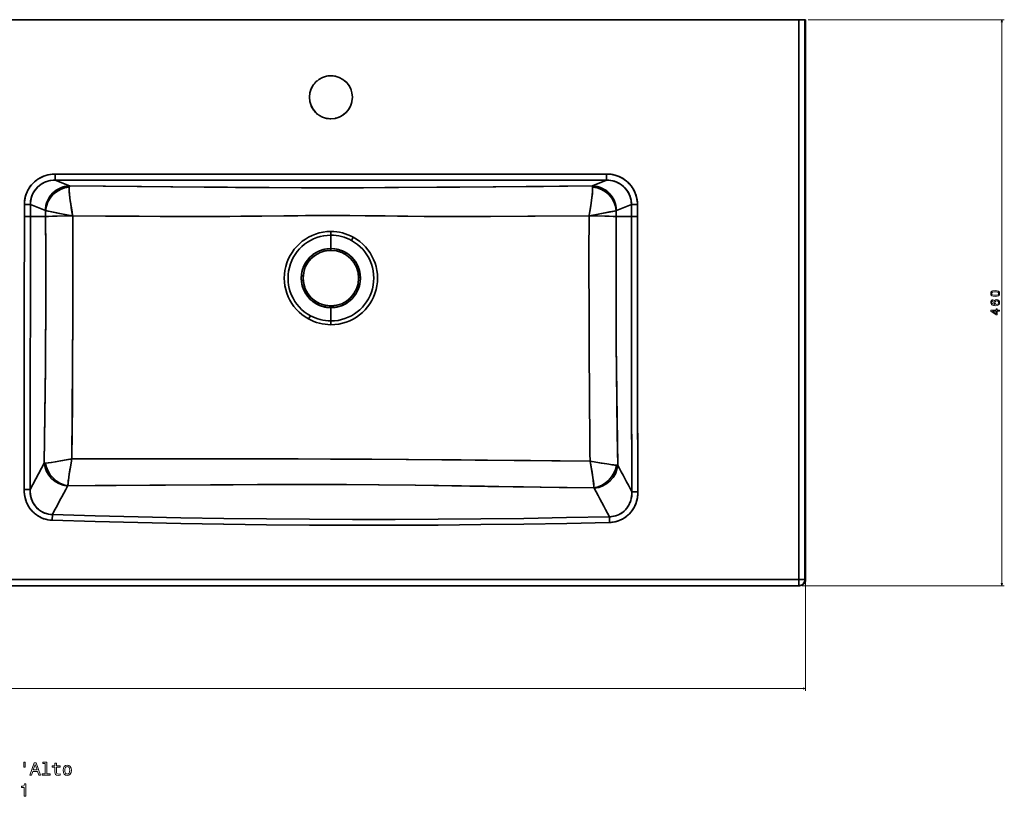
# Model space of a CAD drawing. Extents: x -111 to 2678, y 0 to 1634.
# Tile 2 of 5: x 662 to 1462, y 0 to 631. Entities that reach past the tile are written whole.
import ezdxf

# ---------------------------------------------------------------- set-up
doc = ezdxf.new("R2010")
doc.units = 0

msp = doc.modelspace()

# ---------------------------------------------------------------- linework, layer by layer
at = {"color": 7, "lineweight": 35}
for p, q in [((686.9, 631.38), (594.54, 631.38)), ((1294.71, 631.38), (594.54, 631.38)), ((1294.71, 631.38), (594.54, 631.38)), ((746.92, 631.38), (686.9, 631.38)), ((1082.16, 631.38), (746.92, 631.38)), ((1082.16, 631.38), (1142.19, 631.38)), ((1142.19, 631.38), (1235.24, 631.38)), ((1289.88, 631.38), (1232.92, 631.38)), ((1232.92, 631.38), (1289.88, 631.38)), ((1284.45, 631.38), (1235.24, 631.38)), ((1294.71, 176.38), (1294.71, 631.38)), ((1294.71, 631.38), (1294.71, 176.38)), ((1299.71, 631.38), (1299.71, 471.38)), ((1299.71, 471.38), (1299.71, 631.38)), ((1300.24, 471.38), (1300.24, 631.38)), ((1300.24, 631.38), (1300.24, 471.38)), ((690.59, 505.97), (1138.5, 505.97)), ((1138.5, 505.97), (690.59, 505.97)), ((1138.5, 500.98), (690.59, 500.98)), ((690.59, 500.98), (1138.5, 500.98)), ((1299.71, 471.38), (1299.71, 176.38)), ((1299.71, 176.38), (1299.71, 471.38)), ((1300.24, 221.93), (1300.24, 471.38)), ((1300.24, 471.38), (1300.24, 221.93)), ((681.64, 270.91), (670.13, 249.46)), ((670.13, 249.46), (681.64, 270.91)), ((1300.24, 221.93), (1300.24, 187.38)), ((1300.24, 187.38), (1300.24, 221.93)), ((594.54, 176.38), (1294.71, 176.38)), ((1294.71, 176.38), (594.54, 176.38)), ((594.54, 171.38), (1294.71, 171.38)), ((594.54, 171.38), (1294.71, 171.38))]:
    msp.add_line(p, q, dxfattribs=at)
at = {"color": 7, "lineweight": 35, "ltscale": 0.019687}
msp.add_line((1284.45, 631.38), (1285.24, 631.38), dxfattribs=at)
at = {"color": 7, "lineweight": 35, "ltscale": 0.375}
msp.add_line((1300.24, 631.38), (1285.24, 631.38), dxfattribs=at)
at = {"color": 7, "lineweight": 35, "ltscale": 0.124921}
for p, q in [((1294.71, 631.38), (1299.71, 631.38)), ((1294.71, 631.38), (1299.71, 631.38)), ((1294.71, 176.38), (1299.71, 176.38)), ((1299.71, 176.38), (1294.71, 176.38))]:
    msp.add_line(p, q, dxfattribs=at)
at = {"color": 7, "lineweight": 35, "ltscale": 0.013251}
for p, q in [((1300.24, 631.38), (1299.71, 631.38)), ((1300.24, 631.38), (1299.71, 631.38)), ((1299.71, 471.38), (1300.24, 471.38)), ((1300.24, 471.38), (1299.71, 471.38))]:
    msp.add_line(p, q, dxfattribs=at)
at = {"color": 7, "lineweight": 13}
for p, q in [((1302.24, 631.38), (1461.68, 631.38)), ((1459.68, 631.38), (1459.68, 171.38)), ((1300.24, 185.38), (1300.24, 85.89)), ((1297.24, 171.38), (1461.68, 171.38)), ((-110.63, 87.89), (1300.24, 87.89))]:
    msp.add_line(p, q, dxfattribs=at)
at = {"color": 7, "lineweight": 35, "ltscale": 0.124525}
for p, q in [((690.59, 500.98), (690.59, 505.97)), ((690.59, 505.97), (690.59, 500.98)), ((1138.5, 505.97), (1138.5, 500.98)), ((1138.5, 505.97), (1138.5, 500.98))]:
    msp.add_line(p, q, dxfattribs=at)
at = {"color": 7, "lineweight": 35, "ltscale": 0.311617}
for p, q in [((702.12, 496.24), (690.59, 500.98)), ((690.59, 500.98), (702.12, 496.24))]:
    msp.add_line(p, q, dxfattribs=at)
at = {"color": 7, "lineweight": 35, "ltscale": 0.31162}
for p, q in [((1138.5, 500.98), (1126.97, 496.24)), ((1126.97, 496.24), (1138.5, 500.98))]:
    msp.add_line(p, q, dxfattribs=at)
at = {"color": 7, "lineweight": 35, "ltscale": 0.248523}
for p, q in [((665.49, 471.38), (665.49, 481.32)), ((665.49, 481.32), (665.49, 471.38)), ((670.38, 481.32), (670.38, 471.38)), ((670.38, 471.38), (670.38, 481.32)), ((1158.7, 471.38), (1158.7, 481.32)), ((1158.7, 481.32), (1158.7, 471.38)), ((1163.59, 481.32), (1163.59, 471.38)), ((1163.59, 471.38), (1163.59, 481.32))]:
    msp.add_line(p, q, dxfattribs=at)
at = {"color": 7, "lineweight": 35, "ltscale": 0.122269}
for p, q in [((665.49, 481.32), (670.38, 481.32)), ((665.49, 481.32), (670.38, 481.32)), ((1163.59, 481.32), (1158.7, 481.32)), ((670.38, 471.38), (665.49, 471.38)), ((665.49, 471.38), (670.38, 471.38)), ((665.24, 249.47), (670.13, 249.46)), ((665.24, 249.47), (670.13, 249.46))]:
    msp.add_line(p, q, dxfattribs=at)
at = {"color": 7, "lineweight": 35, "ltscale": 0.328966}
for p, q in [((682.55, 476.32), (670.38, 481.32)), ((670.38, 481.32), (682.55, 476.32)), ((1146.53, 476.32), (1158.7, 481.32)), ((1158.7, 481.32), (1146.53, 476.32))]:
    msp.add_line(p, q, dxfattribs=at)
at = {"color": 7, "lineweight": 35, "ltscale": 0.122266}
for p, q in [((1158.7, 481.32), (1163.59, 481.32)), ((1163.59, 471.38), (1158.7, 471.38)), ((1163.59, 471.38), (1158.7, 471.38)), ((1164.01, 247.73), (1159.12, 247.71)), ((1164.01, 247.73), (1159.12, 247.71))]:
    msp.add_line(p, q, dxfattribs=at)
at = {"color": 7, "lineweight": 35, "ltscale": 0.118777}
for p, q in [((682.79, 471.38), (682.76, 476.13)), ((682.76, 476.13), (682.79, 471.38)), ((1146.32, 476.13), (1146.3, 471.38)), ((1146.3, 471.38), (1146.32, 476.13))]:
    msp.add_line(p, q, dxfattribs=at)
at = {"color": 7, "lineweight": 35, "ltscale": 0.012953}
msp.add_line((704.73, 472.33), (704.36, 471.97), dxfattribs=at)
at = {"color": 7, "lineweight": 35, "ltscale": 0.01295}
msp.add_line((704.73, 472.33), (704.36, 471.97), dxfattribs=at)
at = {"color": 7, "lineweight": 35, "ltscale": 0.011607}
msp.add_line((1124.27, 471.88), (1124.36, 472.33), dxfattribs=at)
msp.add_line((1124.27, 471.88), (1124.36, 472.33), dxfattribs=at)
at = {"color": 7, "lineweight": 35, "ltscale": 0.012948}
msp.add_line((1124.72, 471.97), (1124.36, 472.33), dxfattribs=at)
at = {"color": 7, "lineweight": 35, "ltscale": 0.012954}
msp.add_line((1124.72, 471.97), (1124.36, 472.33), dxfattribs=at)
at = {"color": 7, "lineweight": 35, "ltscale": 0.310065}
for p, q in [((682.79, 471.38), (670.38, 471.38)), ((1146.3, 471.38), (1158.7, 471.38)), ((1158.7, 471.38), (1146.3, 471.38))]:
    msp.add_line(p, q, dxfattribs=at)
at = {"color": 7, "lineweight": 35, "ltscale": 0.310063}
msp.add_line((670.38, 471.38), (682.79, 471.38), dxfattribs=at)
at = {"color": 7, "lineweight": 35, "ltscale": 0.011553}
msp.add_line((704.82, 471.88), (704.36, 471.97), dxfattribs=at)
at = {"color": 7, "lineweight": 35, "ltscale": 0.011546}
for p, q in [((1124.27, 471.88), (1124.72, 471.97)), ((1124.72, 471.97), (1124.27, 471.88))]:
    msp.add_line(p, q, dxfattribs=at)
at = {"color": 7, "lineweight": 35, "ltscale": 0.075916}
for p, q in [((914.54, 456.22), (914.54, 459.26)), ((914.54, 456.22), (914.54, 459.26)), ((931.25, 451.96), (932.7, 454.62)), ((914.54, 386.55), (914.54, 383.51)), ((914.54, 386.55), (914.54, 383.51))]:
    msp.add_line(p, q, dxfattribs=at)
at = {"color": 7, "lineweight": 35, "ltscale": 0.270288}
for p, q in [((914.54, 445.41), (914.54, 456.22)), ((914.54, 445.41), (914.54, 456.22)), ((914.54, 397.36), (914.54, 386.55)), ((914.54, 397.36), (914.54, 386.55))]:
    msp.add_line(p, q, dxfattribs=at)
at = {"color": 7, "lineweight": 35, "ltscale": 0.075917}
for p, q in [((931.25, 451.96), (932.7, 454.62)), ((897.84, 390.81), (896.38, 388.15)), ((897.84, 390.81), (896.38, 388.15))]:
    msp.add_line(p, q, dxfattribs=at)
at = {"color": 7, "lineweight": 35, "ltscale": 0.036612}
for p, q in [((914.54, 443.95), (914.54, 445.41)), ((914.54, 443.95), (914.54, 445.41)), ((914.54, 398.82), (914.54, 397.36)), ((914.54, 398.82), (914.54, 397.36))]:
    msp.add_line(p, q, dxfattribs=at)
at = {"color": 7, "lineweight": 35, "ltscale": 0.115898}
msp.add_line((688.08, 224.6), (688.23, 229.23), dxfattribs=at)
msp.add_line((688.08, 224.6), (688.23, 229.23), dxfattribs=at)
at = {"color": 7, "lineweight": 35, "ltscale": 0.115899}
msp.add_line((1141, 222.82), (1140.89, 227.45), dxfattribs=at)
msp.add_line((1141, 222.82), (1140.89, 227.45), dxfattribs=at)
at = {"color": 7, "lineweight": 35, "ltscale": 0.275}
for p, q in [((1300.24, 187.38), (1300.24, 176.38)), ((1300.24, 176.38), (1300.24, 187.38))]:
    msp.add_line(p, q, dxfattribs=at)
at = {"color": 7, "lineweight": 35, "ltscale": 0.125}
for p, q in [((1294.71, 176.38), (1294.71, 171.38)), ((1294.71, 171.38), (1294.71, 176.38))]:
    msp.add_line(p, q, dxfattribs=at)
at = {"color": 7, "lineweight": 35, "ltscale": 0.013239}
msp.add_line((1300.24, 176.38), (1299.71, 176.38), dxfattribs=at)
msp.add_line((1300.24, 176.38), (1299.71, 176.38), dxfattribs=at)
at = {"color": 7, "lineweight": 35, "ltscale": 0.013092}
msp.add_line((1294.71, 171.38), (1295.24, 171.38), dxfattribs=at)
msp.add_line((1294.71, 171.38), (1295.24, 171.38), dxfattribs=at)
at = {"color": 7, "lineweight": 35, "ltscale": 0.000256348}
msp.add_line((1294.71, 171.38), (1294.72, 171.38), dxfattribs=at)
at = {"color": 7, "lineweight": 13}
for points in [[(1460.19, 629.45), (1459.68, 631.38), (1459.16, 629.45)], [(1459.16, 173.32), (1459.68, 171.38), (1460.19, 173.32)], [(1298.31, 87.37), (1300.24, 87.89), (1298.31, 88.41)]]:
    msp.add_lwpolyline(points, dxfattribs=at)
at = {"color": 7, "lineweight": 35}
for points in [[(665.49, 481.32), (665.55, 483.05), (665.74, 484.77), (666.04, 486.47), (666.46, 488.15), (667, 489.79), (667.66, 491.39), (668.43, 492.94), (669.3, 494.44), (670.29, 495.87), (671.37, 497.22), (672.54, 498.5), (673.81, 499.69), (675.15, 500.79), (676.56, 501.8), (678.07, 502.71), (679.63, 503.52), (681.25, 504.22), (682.91, 504.8), (684.61, 505.27), (686.34, 505.61), (688.09, 505.84), (689.34, 505.93), (690.59, 505.97)], [(690.59, 505.97), (688.66, 505.89), (686.73, 505.68), (684.83, 505.32), (682.96, 504.82), (681.14, 504.17), (679.37, 503.39), (677.69, 502.5), (676.08, 501.47), (674.56, 500.33), (673.13, 499.08), (671.8, 497.71), (670.58, 496.25), (669.48, 494.72), (668.51, 493.1), (667.67, 491.42), (666.96, 489.67), (666.38, 487.88), (665.95, 486.04), (665.7, 484.48), (665.54, 482.91), (665.49, 481.32)], [(1138.5, 505.97), (1140.26, 505.91), (1142.02, 505.72), (1143.76, 505.42), (1145.48, 505), (1147.17, 504.47), (1148.81, 503.81), (1150.4, 503.05), (1151.91, 502.19), (1153.36, 501.22), (1154.74, 500.16), (1156.04, 499), (1157.25, 497.75), (1158.37, 496.43), (1159.4, 495.02), (1160.31, 493.56), (1161.13, 492.03), (1161.83, 490.45), (1162.42, 488.83), (1162.89, 487.17), (1163.24, 485.48), (1163.47, 483.76), (1163.56, 482.55), (1163.59, 481.32)], [(1163.59, 481.32), (1163.52, 483.21), (1163.3, 485.08), (1162.94, 486.94), (1162.44, 488.76), (1161.8, 490.53), (1161.02, 492.25), (1160.19, 493.77), (1159.25, 495.23), (1158.21, 496.62), (1157.08, 497.94), (1155.86, 499.17), (1154.55, 500.31), (1153.17, 501.36), (1151.7, 502.32), (1150.16, 503.17), (1148.56, 503.92), (1146.92, 504.55), (1145.24, 505.07), (1143.53, 505.47), (1141.79, 505.76), (1140.15, 505.91), (1138.5, 505.97)], [(690.59, 500.98), (688.85, 500.92), (687.12, 500.71), (685.41, 500.36), (683.74, 499.87), (682.12, 499.24), (680.56, 498.47), (679.11, 497.59), (677.74, 496.6), (676.46, 495.49), (675.28, 494.27), (674.2, 492.96), (673.25, 491.56), (672.49, 490.2), (671.84, 488.79), (671.31, 487.33), (670.89, 485.83), (670.6, 484.3), (670.43, 482.75), (670.38, 481.32)], [(702.12, 496.24), (700.44, 496.14), (698.77, 495.89), (697.14, 495.49), (695.54, 494.96), (693.99, 494.29), (692.5, 493.49), (691.07, 492.55), (689.72, 491.5), (688.46, 490.33), (687.3, 489.06), (686.26, 487.7), (685.33, 486.25), (684.52, 484.71), (683.85, 483.11), (683.31, 481.46), (682.91, 479.77), (682.66, 478.05), (682.55, 476.32)], [(702.12, 496.24), (784.57, 495.55), (830.4, 495.18), (864.25, 494.94), (897.25, 494.78), (916.53, 494.75), (941.05, 494.81)], [(941.05, 494.81), (912.56, 494.75), (890.59, 494.8), (855.54, 495), (837.16, 495.13), (760.64, 495.74), (702.12, 496.24)], [(941.05, 494.81), (969.44, 494.97), (1009.81, 495.27), (1087.28, 495.9), (1126.97, 496.24)], [(1126.97, 496.24), (1019.38, 495.34), (1000.5, 495.19), (958.24, 494.9), (941.05, 494.81)], [(1146.53, 476.32), (1146.43, 478.04), (1146.18, 479.74), (1145.79, 481.42), (1145.26, 483.06), (1144.59, 484.65), (1143.79, 486.18), (1142.87, 487.64), (1141.83, 489.01), (1140.67, 490.28), (1139.42, 491.46), (1138.07, 492.52), (1136.64, 493.46), (1135.14, 494.27), (1133.58, 494.95), (1131.98, 495.48), (1130.33, 495.88), (1128.66, 496.13), (1126.97, 496.24)], [(1138.5, 500.98), (1140.24, 500.92), (1141.96, 500.71), (1143.67, 500.36), (1145.34, 499.87), (1146.96, 499.24), (1148.52, 498.47), (1149.94, 497.61), (1151.29, 496.64), (1152.55, 495.57), (1153.71, 494.38), (1154.77, 493.11), (1155.71, 491.74), (1156.54, 490.31), (1157.22, 488.84), (1157.78, 487.33), (1158.21, 485.77), (1158.5, 484.18), (1158.65, 482.76), (1158.7, 481.32)], [(1158.7, 481.32), (1158.64, 483), (1158.43, 484.67), (1158.07, 486.31), (1157.58, 487.91), (1156.95, 489.47), (1156.18, 490.96), (1155.29, 492.39), (1154.27, 493.73), (1153.14, 494.98), (1151.91, 496.13), (1150.59, 497.17), (1149.18, 498.1), (1147.79, 498.85), (1146.34, 499.5), (1144.85, 500.03), (1143.32, 500.45), (1141.76, 500.75), (1140.18, 500.92), (1138.5, 500.98)], [(704.73, 472.33), (703.61, 478.61), (703.11, 481.79), (702.75, 484.28), (702.44, 486.68), (702.11, 489.73), (701.91, 492.43), (701.88, 493.59), (701.89, 494.59), (701.95, 495.34)], [(701.95, 495.34), (701.89, 494.58), (701.88, 493.65), (701.91, 492.57), (701.98, 491.37), (702.21, 488.69), (702.73, 484.47), (703.4, 479.94), (704.19, 475.25), (704.73, 472.33)], [(1124.36, 472.33), (1125.25, 477.29), (1126.03, 482.14), (1126.65, 486.74), (1126.98, 489.78), (1127.17, 492.46), (1127.21, 493.61), (1127.2, 494.6), (1127.14, 495.34)], [(1124.36, 472.33), (1124.92, 475.38), (1125.72, 480.17), (1126.4, 484.78), (1126.68, 486.98), (1126.91, 489.07), (1127.12, 491.59), (1127.21, 493.74), (1127.2, 494.62), (1127.14, 495.34)], [(704.36, 471.97), (692.61, 474.28), (687.51, 475.26), (683.9, 475.94), (682.76, 476.13)], [(704.36, 471.97), (698.41, 473.14), (686.32, 475.49), (682.76, 476.13)], [(704.82, 471.88), (758.75, 471.6), (785.84, 471.52), (812.95, 471.5), (827.25, 471.52), (841.47, 471.59), (858.34, 471.73), (879, 471.98), (893.91, 472.19), (900.98, 472.27), (915.18, 472.34), (923.94, 472.31), (929.88, 472.25), (942.25, 472.09)], [(942.25, 472.09), (926.68, 472.28), (919.59, 472.33), (908.96, 472.33), (897.93, 472.24), (887.8, 472.11), (876.24, 471.94), (854.08, 471.68), (832.51, 471.54), (810.44, 471.49), (775.72, 471.54), (731.32, 471.73), (704.82, 471.88)], [(942.25, 472.09), (958.59, 471.87), (972.58, 471.71), (990.39, 471.57), (1004.07, 471.52), (1017.82, 471.49), (1036.71, 471.5), (1074.56, 471.62), (1124.27, 471.88)], [(1124.27, 471.88), (1080.43, 471.64), (1044.15, 471.52), (1013.57, 471.5), (996.67, 471.54), (977.04, 471.67), (968.63, 471.75), (953.85, 471.93), (942.25, 472.09)], [(1146.32, 476.13), (1144.99, 475.9), (1140.66, 475.09), (1133.11, 473.62), (1124.72, 471.97)], [(1124.72, 471.97), (1130.68, 473.14), (1140.83, 475.12), (1144.69, 475.84), (1146.32, 476.13)], [(665.24, 249.47), (665.4, 348.1), (665.46, 397.41), (665.49, 471.38)], [(665.49, 471.38), (665.46, 397.39), (665.4, 348.09), (665.24, 249.47)], [(670.13, 249.46), (670.3, 348.09), (670.35, 397.4), (670.38, 471.38)], [(670.38, 471.38), (670.35, 397.39), (670.3, 348.08), (670.13, 249.46)], [(681.64, 270.91), (682.15, 309.43), (682.56, 348.53), (682.71, 368.69), (682.82, 388.96), (682.88, 409.45), (682.89, 440.46), (682.79, 471.38)], [(682.79, 471.38), (682.88, 444.38), (682.9, 417.32), (682.82, 390.27), (682.72, 370.22), (682.57, 350.21), (682.16, 310.4), (681.64, 270.91)], [(704.36, 471.97), (698.05, 471.89), (692.07, 471.78), (688.32, 471.68), (685.21, 471.56), (683.4, 471.44), (682.79, 471.38)], [(704.36, 471.97), (698.05, 471.89), (692.06, 471.78), (688.32, 471.68), (685.21, 471.56), (683.4, 471.44), (682.79, 471.38)], [(704.12, 274.4), (704.44, 312.31), (704.67, 350.81), (704.81, 390.65), (704.86, 431.12), (704.82, 471.88)], [(704.82, 471.88), (704.86, 431.85), (704.82, 391.74), (704.68, 351.81), (704.49, 319.1), (704.12, 274.4)], [(1124.72, 471.97), (1131.04, 471.89), (1137.02, 471.78), (1140.76, 471.68), (1143.87, 471.56), (1145.68, 471.44), (1146.3, 471.38)], [(1124.72, 471.97), (1131.04, 471.89), (1137.02, 471.78), (1140.76, 471.68), (1143.87, 471.56), (1145.68, 471.44), (1146.3, 471.38)], [(1146.3, 471.38), (1146.22, 450.79), (1146.19, 430.13), (1146.22, 409.37), (1146.3, 388.64), (1146.42, 368.22), (1146.6, 347.89), (1146.81, 327.69), (1147.06, 307.67), (1147.61, 269.21)], [(1147.61, 269.21), (1147.23, 294.91), (1146.89, 320.75), (1146.63, 344.78), (1146.42, 368.93), (1146.29, 389.32), (1146.22, 409.76), (1146.2, 440.59), (1146.3, 471.38)], [(1158.7, 471.38), (1158.77, 389.2), (1158.86, 342.03), (1159.12, 247.71)], [(1159.12, 247.71), (1158.89, 332.21), (1158.8, 374.46), (1158.71, 437.83), (1158.7, 471.38)], [(1163.59, 471.38), (1163.66, 391.12), (1163.75, 343.32), (1164.01, 247.73)], [(1164.01, 247.73), (1163.78, 332.22), (1163.69, 374.47), (1163.6, 437.84), (1163.59, 471.38)], [(704.12, 274.4), (702.52, 274.1), (694.85, 272.75), (690.88, 272.1), (687.22, 271.55), (685.02, 271.26), (682.71, 271.02)], [(682.71, 271.02), (684.8, 271.24), (687.44, 271.58), (690.45, 272.03), (696.55, 273.04), (703.04, 274.2), (704.12, 274.4)], [(704.12, 274.4), (703.84, 272.93), (703.15, 269.26), (702.52, 265.66), (701.96, 262.21), (701.49, 258.95), (701.19, 256.54), (700.97, 254.39), (700.87, 252.64)], [(704.12, 274.4), (703.8, 272.76), (702.86, 267.62), (701.95, 262.14), (701.57, 259.55), (701.26, 257.12), (701.02, 254.94), (700.89, 253.1), (700.87, 252.64)], [(834.29, 274.48), (780.87, 274.45), (729.19, 274.4), (704.12, 274.4)], [(704.12, 274.4), (725.72, 274.4), (769.28, 274.43), (808.59, 274.47), (834.29, 274.48)], [(834.29, 274.48), (882.2, 274.41), (914.33, 274.3), (943.92, 274.16), (975.62, 273.97), (1020.3, 273.61), (1063.38, 273.22), (1094.06, 272.95), (1125.12, 272.7)], [(834.29, 274.48), (887.86, 274.39), (917.8, 274.29), (947.74, 274.14), (977.6, 273.95), (1031.71, 273.51), (1076.63, 273.1), (1125.12, 272.7)], [(1125.12, 272.7), (1126.33, 265.95), (1126.87, 262.68), (1127.34, 259.53), (1127.71, 256.84), (1127.99, 254.37), (1128.16, 252.47), (1128.24, 250.91)], [(1128.24, 250.91), (1128.18, 252.3), (1128.04, 253.95), (1127.77, 256.35), (1127.42, 258.97), (1126.7, 263.72), (1126.27, 266.3), (1125.12, 272.7)], [(1146.54, 269.32), (1144.44, 269.53), (1141.78, 269.88), (1138.77, 270.33), (1134.09, 271.09), (1128.35, 272.1), (1125.12, 272.7)], [(1125.12, 272.7), (1133.05, 271.27), (1136.83, 270.64), (1140.38, 270.09), (1142.76, 269.75), (1144.86, 269.48), (1146.54, 269.32)], [(688.08, 224.6), (686.32, 224.72), (684.57, 224.97), (682.85, 225.35), (681.16, 225.87), (679.51, 226.51), (677.92, 227.28), (676.39, 228.17), (674.94, 229.17), (673.57, 230.29), (672.28, 231.5), (671.1, 232.81), (670.01, 234.2), (669.15, 235.48), (668.37, 236.81), (667.68, 238.18), (667.07, 239.6), (666.72, 240.55), (666.4, 241.52), (666.12, 242.52), (665.88, 243.52), (665.52, 245.54), (665.31, 247.5), (665.24, 249.47)], [(688.08, 224.6), (686.25, 224.73), (684.43, 225), (682.63, 225.41), (680.87, 225.97), (679.16, 226.67), (677.51, 227.5), (676.04, 228.4), (674.64, 229.4), (673.32, 230.51), (672.08, 231.71), (670.95, 232.99), (670.01, 234.2), (669.16, 235.46), (668.4, 236.77), (667.71, 238.11), (667.3, 239.03), (666.93, 239.97), (666.3, 241.87), (665.82, 243.81), (665.49, 245.68), (665.3, 247.57), (665.24, 249.47)], [(670.13, 249.46), (670.17, 247.66), (670.34, 245.88), (670.66, 244.11), (671.12, 242.36), (671.41, 241.49), (671.74, 240.64), (672.1, 239.83), (672.49, 239.03), (673.34, 237.56), (674.32, 236.17), (675.42, 234.87), (676.01, 234.26), (676.64, 233.68), (677.29, 233.13), (677.97, 232.61), (679.34, 231.71), (680.8, 230.93), (682.32, 230.3), (683.89, 229.81), (685.5, 229.47), (686.86, 229.3), (688.23, 229.23)], [(688.23, 229.23), (686.61, 229.32), (685.01, 229.56), (683.43, 229.94), (681.89, 230.46), (680.4, 231.12), (678.99, 231.92), (677.9, 232.66), (676.88, 233.47), (675.92, 234.35), (675.03, 235.3), (674.48, 235.96), (673.95, 236.65), (673.01, 238.1), (672.2, 239.62), (671.53, 241.18), (670.99, 242.79), (670.59, 244.44), (670.31, 246.1), (670.16, 247.78), (670.13, 249.46)], [(835.17, 253.49), (816.75, 253.37), (780.18, 253.1), (740.01, 252.83), (700.87, 252.64)], [(700.87, 252.64), (722.98, 252.74), (767.4, 253.01), (821.41, 253.4), (835.17, 253.49)], [(835.17, 253.49), (863.14, 253.62), (893.1, 253.67), (923.15, 253.57), (953.19, 253.34), (983.12, 252.98), (1001.91, 252.72), (1039.24, 252.15), (1062.74, 251.79), (1106.53, 251.17), (1128.24, 250.91)], [(835.17, 253.49), (854.89, 253.59), (874.64, 253.66), (900.99, 253.66), (927.35, 253.55), (953.7, 253.33), (983.31, 252.98), (998.06, 252.78), (1042.08, 252.11), (1071.1, 251.67), (1099.91, 251.26), (1128.24, 250.91)], [(1140.89, 227.45), (1142.56, 227.54), (1144.22, 227.78), (1145.85, 228.17), (1146.65, 228.42), (1147.44, 228.71), (1148.21, 229.04), (1148.97, 229.4), (1150.28, 230.15), (1151.53, 231), (1152.69, 231.96), (1153.77, 233.02), (1154.76, 234.16), (1155.57, 235.25), (1156.3, 236.4), (1156.94, 237.59), (1157.5, 238.83), (1157.83, 239.67), (1158.12, 240.52), (1158.59, 242.27), (1158.91, 244.04), (1159.09, 245.87), (1159.12, 247.71)], [(1159.12, 247.71), (1159.09, 245.92), (1158.92, 244.14), (1158.61, 242.36), (1158.15, 240.62), (1157.86, 239.75), (1157.53, 238.89), (1157.17, 238.07), (1156.78, 237.27), (1155.93, 235.8), (1154.95, 234.4), (1154.42, 233.74), (1153.85, 233.1), (1153.05, 232.3), (1152.2, 231.54), (1151.3, 230.84), (1150.06, 230.01), (1148.76, 229.3), (1147.4, 228.69), (1145.99, 228.21), (1144.55, 227.84), (1143.09, 227.6), (1141.99, 227.49), (1140.89, 227.45)], [(1164.01, 247.73), (1163.94, 245.64), (1163.85, 244.6), (1163.71, 243.56), (1163.54, 242.53), (1163.32, 241.51), (1162.93, 239.99), (1162.44, 238.5), (1161.86, 237.04), (1161.19, 235.62), (1160.33, 234.06), (1159.35, 232.57), (1158.26, 231.15), (1157.07, 229.82), (1155.78, 228.59), (1154.4, 227.46), (1152.96, 226.45), (1151.45, 225.56), (1149.87, 224.79), (1148.24, 224.14), (1146.56, 223.62), (1144.85, 223.23), (1143.89, 223.06), (1142.93, 222.94), (1141, 222.82)], [(1164.01, 247.73), (1163.95, 245.76), (1163.75, 243.8), (1163.4, 241.85), (1162.91, 239.92), (1162.27, 238.03), (1161.89, 237.11), (1161.48, 236.19), (1160.61, 234.54), (1159.62, 232.96), (1158.51, 231.46), (1157.28, 230.04), (1155.93, 228.72), (1154.48, 227.52), (1153.11, 226.55), (1151.67, 225.68), (1150.18, 224.93), (1148.63, 224.28), (1147.04, 223.75), (1145.41, 223.34), (1143.77, 223.05), (1142.38, 222.89), (1141, 222.82)], [(1141, 222.82), (1106.16, 222.07), (1071.32, 221.48), (1036.48, 221.02), (1001.64, 220.72), (966.8, 220.56), (931.95, 220.55), (897.1, 220.69), (862.26, 220.97), (827.42, 221.41), (792.58, 221.99), (757.74, 222.71), (722.91, 223.58), (688.08, 224.6)], [(688.08, 224.6), (722.91, 223.58), (757.74, 222.71), (792.57, 221.99), (827.41, 221.41), (862.26, 220.97), (897.1, 220.69), (931.95, 220.55), (966.79, 220.56), (1001.64, 220.72), (1036.48, 221.02), (1071.32, 221.48), (1106.16, 222.07), (1141, 222.82)], [(1140.89, 227.45), (1106.07, 226.71), (1071.26, 226.11), (1036.43, 225.66), (1001.61, 225.36), (966.78, 225.2), (931.96, 225.19), (897.13, 225.33), (862.3, 225.61), (827.48, 226.04), (792.66, 226.62), (757.84, 227.35), (723.03, 228.22), (688.23, 229.23)], [(688.23, 229.23), (723.03, 228.22), (757.85, 227.35), (792.66, 226.62), (827.48, 226.04), (862.3, 225.61), (897.13, 225.33), (931.96, 225.19), (966.78, 225.2), (1001.61, 225.36), (1036.43, 225.66), (1071.25, 226.11), (1106.07, 226.71), (1140.89, 227.45)]]:
    msp.add_lwpolyline(points, dxfattribs=at)
at = {"color": 7, "lineweight": 13}
for points in [[(1454.26, 406.42), (1455.84, 406.58), (1456.97, 407.05), (1457.66, 407.81), (1457.88, 408.86), (1457.66, 409.89), (1456.97, 410.65), (1455.84, 411.12), (1454.26, 411.28), (1452.68, 411.12), (1452.06, 410.92), (1451.54, 410.65), (1450.86, 409.89), (1450.63, 408.86), (1450.86, 407.81), (1451.55, 407.05), (1452.68, 406.58)], [(1454.26, 407.39), (1453.04, 407.47), (1452.16, 407.73), (1451.65, 408.18), (1451.46, 408.86), (1451.65, 409.52), (1452.16, 409.98), (1453.04, 410.23), (1454.26, 410.31), (1455.49, 410.23), (1456.37, 409.98), (1456.88, 409.52), (1457.05, 408.86), (1456.88, 408.18), (1456.37, 407.73), (1455.49, 407.47)], [(1452.56, 403.8), (1451.75, 403.61), (1451.14, 403.17), (1450.76, 402.48), (1450.63, 401.6), (1450.7, 401), (1450.89, 400.49), (1451.2, 400.03), (1451.65, 399.65), (1452.2, 399.35), (1452.88, 399.12), (1453.67, 398.98), (1454.57, 398.94), (1456, 399.1), (1457.04, 399.6), (1457.67, 400.4), (1457.88, 401.48), (1457.7, 402.46), (1457.22, 403.21), (1456.48, 403.69), (1455.53, 403.86), (1454.57, 403.69), (1453.83, 403.23), (1453.37, 402.51), (1453.21, 401.63), (1453.41, 400.67), (1453.99, 399.95), (1452.88, 400.1), (1452.08, 400.43), (1451.6, 400.92), (1451.44, 401.61), (1451.52, 402.11), (1451.74, 402.49), (1452.09, 402.75), (1452.56, 402.88)], [(1455.54, 402.89), (1456.17, 402.78), (1456.66, 402.49), (1456.98, 402.04), (1457.08, 401.47), (1456.98, 400.88), (1456.67, 400.43), (1456.18, 400.13), (1455.55, 400.04), (1454.92, 400.14), (1454.45, 400.43), (1454.15, 400.89), (1454.04, 401.51), (1454.15, 402.06), (1454.44, 402.49), (1454.91, 402.78)], [(1457.68, 394.47), (1457.68, 395.37), (1455.94, 395.37), (1455.94, 396.37), (1455.14, 396.37), (1455.14, 395.37), (1450.83, 395.37), (1450.83, 394.46), (1455.05, 391.39), (1455.94, 391.39), (1455.94, 394.47)], [(1455.14, 392.24), (1452, 394.47), (1455.14, 394.47)], [(665.15, 27.87), (665.15, 23.95), (666.11, 23.95), (666.11, 27.87)], [(669.92, 17.51), (671.24, 17.51), (672.29, 20.45), (676.29, 20.45), (677.34, 17.51), (678.69, 17.51), (675.03, 27.52), (673.56, 27.52)], [(672.76, 21.67), (674.3, 26.08), (675.84, 21.67)], [(682.51, 26.79), (682.51, 18.57), (679.9, 18.57), (679.9, 17.51), (686.37, 17.51), (686.37, 18.57), (683.78, 18.57), (683.78, 27.85), (680.52, 27.85), (680.52, 26.79)], [(690.36, 23.91), (690.36, 20.03), (690.45, 18.78), (690.85, 17.91), (691.66, 17.41), (693.03, 17.23), (694.53, 17.31), (694.53, 18.4), (693.43, 18.31), (692.44, 18.43), (691.91, 18.79), (691.68, 19.4), (691.63, 20.25), (691.63, 23.91), (694.53, 23.91), (694.53, 24.99), (691.63, 24.99), (691.63, 27.25), (690.36, 27.25), (690.36, 24.99), (688.17, 24.99), (688.17, 23.91)], [(696.96, 21.37), (697.19, 19.61), (697.86, 18.31), (698.91, 17.51), (700.32, 17.23), (701.72, 17.51), (702.77, 18.3), (703.43, 19.6), (703.68, 21.37), (703.43, 23.13), (702.77, 24.44), (701.72, 25.23), (700.32, 25.52), (698.91, 25.23), (697.86, 24.42), (697.19, 23.13)], [(698.26, 21.38), (698.39, 22.68), (698.79, 23.62), (699.44, 24.19), (700.32, 24.4), (701.19, 24.19), (701.83, 23.63), (702.24, 22.68), (702.38, 21.38), (702.24, 20.07), (701.83, 19.12), (701.19, 18.55), (700.32, 18.36), (699.44, 18.55), (698.79, 19.12), (698.39, 20.07)], [(665.36, 0.23), (666.68, 0.23), (666.68, 10.3), (665.7, 10.3), (665.44, 9.42), (664.92, 8.83), (664.12, 8.49), (663.03, 8.37), (663.03, 7.35), (665.36, 7.35)]]:
    msp.add_lwpolyline(points, close=True, dxfattribs=at)
at = {"color": 7, "lineweight": 35}
for centre, radius, start, end in [((914.54, 568.35), 17.5, 90.00013, 269.99987), ((914.54, 568.35), 17.5, 90, 270), ((914.55, 568.31), 17.54, 90.54013, 105.01317), ((914.54, 568.35), 17.5, 270.00013, 89.99987), ((914.54, 568.35), 17.5, 270, 90), ((914.54, 568.29), 17.56, 77.15299, 89.9248), ((914.56, 568.34), 17.52, 129.86075, 165.65659), ((914.52, 568.34), 17.52, 19.86145, 52.09917), ((914.56, 568.36), 17.52, 200.08717, 232.60756), ((914.54, 568.36), 17.5, 281.85853, 346.72897), ((914.55, 568.4), 17.54, 257.22553, 269.98425), ((682.32, 475.84), 0.53, 33.53616, 63.7958), ((682.32, 475.84), 0.531, 33.55467, 63.77861), ((724.34, 475.8), 19.91, 190.03735, 191.37348), ((720.42, 475.06), 15.92, 189.86299, 191.5342), ((1146.77, 475.84), 0.53, 116.20403, 146.4639), ((1146.77, 475.84), 0.531, 116.22126, 146.44539), ((707.58, 486.9), 15.27, 257.83564, 259.56953), ((16196.18, 436.63), 15071.95, 179.866024, 180.623209), ((16196.33, 436.63), 15072.1, 179.866024, 180.623195), ((914.54, 421.38), 37.88, 89.99979, 241.35237), ((914.54, 421.38), 37.88, 89.99987, 241.35242), ((914.54, 421.38), 34.84, 89.9997, 241.35262), ((914.54, 421.38), 34.84, 89.99988, 241.35235), ((914.54, 421.38), 37.88, 61.35461, 89.99772), ((914.54, 421.38), 37.87, 61.35215, 90.00047), ((914.54, 421.38), 34.84, 61.35206, 90.00063), ((914.54, 421.38), 34.84, 61.3523, 90.00021), ((914.54, 421.38), 37.87, 269.99941, 61.35277), ((914.54, 421.38), 37.88, 269.99977, 61.35241), ((914.54, 421.38), 34.84, 269.99972, 61.35243), ((914.54, 421.38), 34.84, 269.99987, 61.35234), ((914.54, 421.38), 24.03, 89.99997, 270.00003), ((914.54, 421.38), 24.03, 90.00038, 269.99962), ((914.54, 421.38), 22.56, 90, 270), ((914.54, 421.38), 22.56, 90.00047, 269.99953), ((914.55, 421.31), 22.64, 90.14295, 102.10341), ((914.54, 421.38), 24.03, 269.99998, 90.00002), ((914.54, 421.38), 24.03, 270.00021, 89.99978), ((914.54, 421.38), 22.56, 270, 90), ((914.54, 421.38), 22.56, 270.00059, 89.99941), ((914.54, 421.37), 22.58, 54.60339, 78.91672), ((914.56, 421.37), 22.59, 126.22352, 147.35513), ((914.52, 421.38), 22.59, 354.07447, 21.37319), ((914.57, 421.39), 22.59, 174.16641, 202.94949), ((914.53, 421.4), 22.58, 305.60899, 326.98255), ((914.54, 421.38), 22.56, 240.55438, 269.99904), ((914.54, 421.45), 22.63, 270.01841, 282.71852), ((914.54, 421.38), 37.87, 241.35101, 270.00035), ((914.54, 421.38), 37.87, 241.35211, 270.00036), ((914.54, 421.38), 34.84, 241.35209, 270.00048), ((914.54, 421.38), 34.84, 241.35192, 270.00061), ((683.8, 254.87), 16.19, 93.86799, 97.67205), ((683.8, 254.87), 16.19, 93.86782, 97.67213), ((1145.45, 252.97), 16.38, 82.38938, 86.15331), ((1145.45, 252.96), 16.39, 82.39571, 86.15784), ((61551.59, 32598.44), 68511.46, 208.156439, 208.1768339), ((61550.32, 32597.75), 68510.01, 208.156439, 208.1768339), ((-65611.52, 35876.85), 75275.55, 331.7342559, 331.7542274), ((-65616.59, 35879.58), 75281.31, 331.7342559, 331.7542274), ((701.85, 251.68), 1.37, 135.74874, 151.13595), ((701.85, 251.68), 1.37, 135.75405, 151.13078), ((1127.24, 249.94), 1.39, 28.82389, 44.0875), ((1127.24, 249.94), 1.39, 28.82897, 44.08226), ((60071.64, 31863.08), 66885.32, 208.2056027, 208.228115), ((60079.23, 31867.15), 66893.94, 208.2056027, 208.228115), ((1294.71, 176.38), 5, 270.01664, 0.02114), ((1295.24, 176.39), 5, 269.97836, 359.98197), ((1295.24, 176.39), 5, 269.979, 359.9812)]:
    msp.add_arc(centre, radius, start, end, dxfattribs=at)
for centre, major_axis, ratio, start_param, end_param in [((691.05, 480.87), (-19.22, 7.91), 0.962522, 5.111897, 6.66459), ((702.12, 476.32), (7.61, 18.49), 0.974585, 0.399612, 1.952286), ((702.02, 471.32), (-0.17, -25.01), 0.034243, 3.229193, 3.42444), ((702.02, 470.72), (-0.17, -25.61), 0.033862, 3.228183, 3.421084), ((1127.06, 471.31), (0.17, -25.03), 0.034233, 2.858831, 3.05402), ((1127.06, 470.73), (0.17, -25.6), 0.033867, 2.862054, 3.054988), ((1126.97, 476.32), (7.61, -18.49), 0.974585, 1.189306, 2.741981), ((702.33, 476.13), (-16.04, -11.95), 0.942204, 4.119534, 5.613905), ((702.33, 476.13), (-16.04, -11.95), 0.9422, 4.119523, 5.613889), ((1126.76, 476.13), (-16.04, 11.95), 0.9422, 3.810889, 5.305255), ((1126.76, 476.13), (-16.04, 11.95), 0.942203, 3.810873, 5.305244), ((701.2, 270.88), (-17.63, 9.45), 0.911461, 0.529749, 1.996994), ((701.2, 270.88), (-17.63, 9.45), 0.911461, 0.529747, 1.996993), ((701.42, 271.17), (-14.49, 13.79), 0.878945, 0.833335, 2.238237), ((701.42, 271.17), (-14.49, 13.79), 0.878941, 0.833338, 2.238237), ((1127.83, 269.45), (-14.52, -13.75), 0.878039, 0.898979, 2.311662), ((1127.83, 269.45), (-14.52, -13.75), 0.878039, 0.898979, 2.311662), ((1128.05, 269.15), (-17.63, -9.44), 0.910908, 1.138127, 2.613583), ((1128.05, 269.15), (-17.63, -9.44), 0.910908, 1.138127, 2.613583), ((1294.71, 176.38), (0, -5), 0.999391, 6.283185, 7.853982)]:
    msp.add_ellipse(centre, major_axis=major_axis, ratio=ratio, start_param=start_param, end_param=end_param, dxfattribs=at)

doc.saveas('drawing.dxf')
